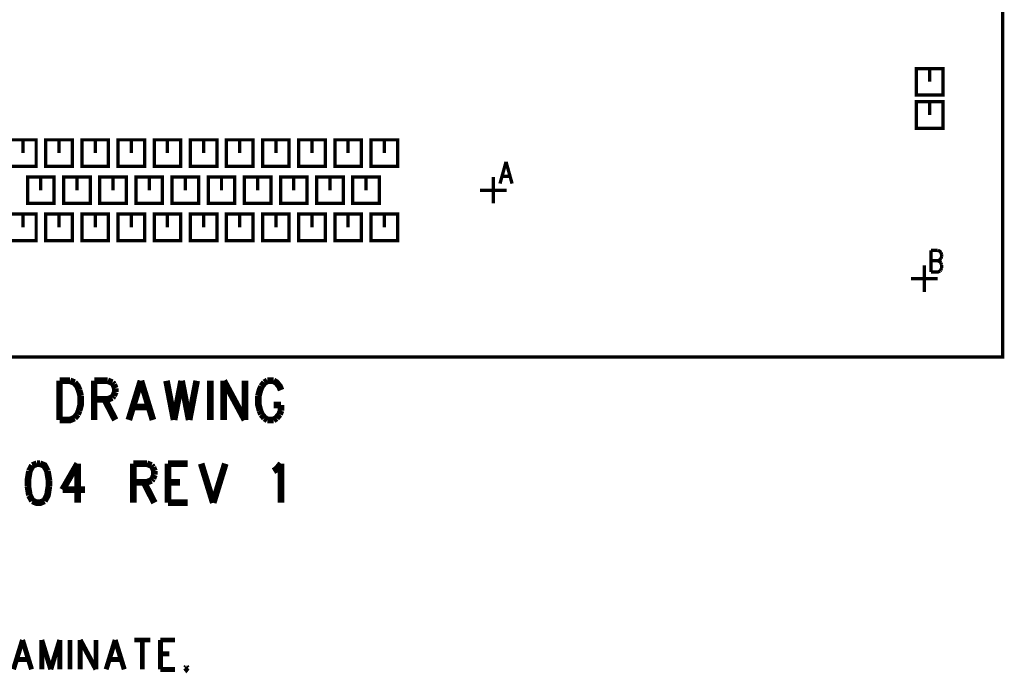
# Model space of a CAD drawing. Extents: x 7.3 to 17.4, y 4.7 to 13.3.
# Tile 6 of 11: x 10.5 to 13.5, y 7 to 9. Entities that reach past the tile are written whole.
import ezdxf

# ---------------------------------------------------------------- set-up
doc = ezdxf.new("R2010")
doc.units = 0
doc.layers.add('DD_PHO', color=6, linetype='CONTINUOUS')

msp = doc.modelspace()

# ---------------------------------------------------------------- linework, layer by layer
at = {"layer": 'DD_PHO'}
for points, const_width in [([(8, 8), (13.5, 8), (13.5, 13), (8, 13), (8, 8)], 0.01), ([(13.24, 8.79), (13.32, 8.79), (13.32, 8.87), (13.24, 8.87), (13.24, 8.79)], 0.01), ([(13.28, 8.83), (13.28, 8.87)], 0.01), ([(13.24, 8.69), (13.32, 8.69), (13.32, 8.77), (13.24, 8.77), (13.24, 8.69)], 0.01), ([(13.28, 8.73), (13.28, 8.77)], 0.01), ([(10.505, 8.575), (10.585, 8.575), (10.585, 8.655), (10.505, 8.655), (10.505, 8.575)], 0.01), ([(10.545, 8.615), (10.545, 8.655)], 0.01), ([(10.614, 8.575), (10.694, 8.575), (10.694, 8.655), (10.614, 8.655), (10.614, 8.575)], 0.01), ([(10.654, 8.615), (10.654, 8.655)], 0.01), ([(10.723, 8.575), (10.803, 8.575), (10.803, 8.655), (10.723, 8.655), (10.723, 8.575)], 0.01), ([(10.763, 8.615), (10.763, 8.655)], 0.01), ([(10.832, 8.575), (10.912, 8.575), (10.912, 8.655), (10.832, 8.655), (10.832, 8.575)], 0.01), ([(10.872, 8.615), (10.872, 8.655)], 0.01), ([(10.941, 8.575), (11.021, 8.575), (11.021, 8.655), (10.941, 8.655), (10.941, 8.575)], 0.01), ([(10.981, 8.615), (10.981, 8.655)], 0.01), ([(11.05, 8.575), (11.13, 8.575), (11.13, 8.655), (11.05, 8.655), (11.05, 8.575)], 0.01), ([(11.09, 8.615), (11.09, 8.655)], 0.01), ([(11.159, 8.575), (11.239, 8.575), (11.239, 8.655), (11.159, 8.655), (11.159, 8.575)], 0.01), ([(11.199, 8.615), (11.199, 8.655)], 0.01), ([(11.268, 8.575), (11.348, 8.575), (11.348, 8.655), (11.268, 8.655), (11.268, 8.575)], 0.01), ([(11.308, 8.615), (11.308, 8.655)], 0.01), ([(11.377, 8.575), (11.457, 8.575), (11.457, 8.655), (11.377, 8.655), (11.377, 8.575)], 0.01), ([(11.417, 8.615), (11.417, 8.655)], 0.01), ([(11.486, 8.575), (11.566, 8.575), (11.566, 8.655), (11.486, 8.655), (11.486, 8.575)], 0.01), ([(11.526, 8.615), (11.526, 8.655)], 0.01), ([(11.595, 8.575), (11.675, 8.575), (11.675, 8.655), (11.595, 8.655), (11.595, 8.575)], 0.01), ([(11.635, 8.615), (11.635, 8.655)], 0.01), ([(12.00218, 8.58862), (11.984, 8.523)], 0.01), ([(12.00218, 8.58862), (12.02036, 8.523)], 0.01), ([(10.559, 8.463), (10.639, 8.463), (10.639, 8.543), (10.559, 8.543), (10.559, 8.463)], 0.01), ([(10.599, 8.503), (10.599, 8.543)], 0.01), ([(10.668, 8.463), (10.748, 8.463), (10.748, 8.543), (10.668, 8.543), (10.668, 8.463)], 0.01), ([(10.708, 8.503), (10.708, 8.543)], 0.01), ([(10.777, 8.463), (10.857, 8.463), (10.857, 8.543), (10.777, 8.543), (10.777, 8.463)], 0.01), ([(10.817, 8.503), (10.817, 8.543)], 0.01), ([(10.886, 8.463), (10.966, 8.463), (10.966, 8.543), (10.886, 8.543), (10.886, 8.463)], 0.01), ([(10.926, 8.503), (10.926, 8.543)], 0.01), ([(10.995, 8.463), (11.075, 8.463), (11.075, 8.543), (10.995, 8.543), (10.995, 8.463)], 0.01), ([(11.035, 8.503), (11.035, 8.543)], 0.01), ([(11.104, 8.463), (11.184, 8.463), (11.184, 8.543), (11.104, 8.543), (11.104, 8.463)], 0.01), ([(11.144, 8.503), (11.144, 8.543)], 0.01), ([(11.213, 8.463), (11.293, 8.463), (11.293, 8.543), (11.213, 8.543), (11.213, 8.463)], 0.01), ([(11.253, 8.503), (11.253, 8.543)], 0.01), ([(11.322, 8.463), (11.402, 8.463), (11.402, 8.543), (11.322, 8.543), (11.322, 8.463)], 0.01), ([(11.362, 8.503), (11.362, 8.543)], 0.01), ([(11.431, 8.463), (11.511, 8.463), (11.511, 8.543), (11.431, 8.543), (11.431, 8.463)], 0.01), ([(11.471, 8.503), (11.471, 8.543)], 0.01), ([(11.54, 8.463), (11.62, 8.463), (11.62, 8.543), (11.54, 8.543), (11.54, 8.463)], 0.01), ([(11.58, 8.503), (11.58, 8.543)], 0.01), ([(11.964, 8.463), (11.964, 8.543)], 0.01), ([(11.99081, 8.54487), (12.01354, 8.54487)], 0.01), ([(11.924, 8.503), (12.004, 8.503)], 0.01), ([(10.505, 8.351), (10.585, 8.351), (10.585, 8.431), (10.505, 8.431), (10.505, 8.351)], 0.01), ([(10.545, 8.391), (10.545, 8.431)], 0.01), ([(10.614, 8.351), (10.694, 8.351), (10.694, 8.431), (10.614, 8.431), (10.614, 8.351)], 0.01), ([(10.654, 8.391), (10.654, 8.431)], 0.01), ([(10.723, 8.351), (10.803, 8.351), (10.803, 8.431), (10.723, 8.431), (10.723, 8.351)], 0.01), ([(10.763, 8.391), (10.763, 8.431)], 0.01), ([(10.832, 8.351), (10.912, 8.351), (10.912, 8.431), (10.832, 8.431), (10.832, 8.351)], 0.01), ([(10.872, 8.391), (10.872, 8.431)], 0.01), ([(10.941, 8.351), (11.021, 8.351), (11.021, 8.431), (10.941, 8.431), (10.941, 8.351)], 0.01), ([(10.981, 8.391), (10.981, 8.431)], 0.01), ([(11.05, 8.351), (11.13, 8.351), (11.13, 8.431), (11.05, 8.431), (11.05, 8.351)], 0.01), ([(11.09, 8.391), (11.09, 8.431)], 0.01), ([(11.159, 8.351), (11.239, 8.351), (11.239, 8.431), (11.159, 8.431), (11.159, 8.351)], 0.01), ([(11.199, 8.391), (11.199, 8.431)], 0.01), ([(11.268, 8.351), (11.348, 8.351), (11.348, 8.431), (11.268, 8.431), (11.268, 8.351)], 0.01), ([(11.308, 8.391), (11.308, 8.431)], 0.01), ([(11.377, 8.351), (11.457, 8.351), (11.457, 8.431), (11.377, 8.431), (11.377, 8.351)], 0.01), ([(11.417, 8.391), (11.417, 8.431)], 0.01), ([(11.486, 8.351), (11.566, 8.351), (11.566, 8.431), (11.486, 8.431), (11.486, 8.351)], 0.01), ([(11.526, 8.391), (11.526, 8.431)], 0.01), ([(11.595, 8.351), (11.675, 8.351), (11.675, 8.431), (11.595, 8.431), (11.595, 8.351)], 0.01), ([(11.635, 8.391), (11.635, 8.431)], 0.01), ([(13.284, 8.32162), (13.284, 8.256)], 0.01), ([(13.284, 8.32162), (13.30445, 8.32162)], 0.01), ([(13.30445, 8.32162), (13.31127, 8.3185), (13.31354, 8.31537)], 0.01), ([(13.31354, 8.31537), (13.31581, 8.30912)], 0.01), ([(13.284, 8.29037), (13.30445, 8.29037)], 0.01), ([(13.31354, 8.29662), (13.31127, 8.2935), (13.30445, 8.29037)], 0.01), ([(13.30445, 8.29037), (13.31127, 8.28725), (13.31354, 8.28412)], 0.01), ([(13.31581, 8.30287), (13.31354, 8.29662)], 0.01), ([(13.31354, 8.28412), (13.31581, 8.27787)], 0.01), ([(13.31581, 8.30912), (13.31581, 8.30287)], 0.01), ([(13.264, 8.196), (13.264, 8.276)], 0.01), ([(13.31127, 8.25912), (13.30445, 8.256), (13.284, 8.256)], 0.01), ([(13.31354, 8.26225), (13.31127, 8.25912)], 0.01), ([(13.31581, 8.2685), (13.31354, 8.26225)], 0.01), ([(13.31581, 8.27787), (13.31581, 8.2685)], 0.01), ([(13.224, 8.236), (13.304, 8.236)], 0.01), ([(10.65545, 7.92812), (10.65545, 7.81)], 0.02), ([(10.65545, 7.92812), (10.68727, 7.92812)], 0.02), ([(10.68727, 7.92812), (10.7009, 7.9225)], 0.02), ([(10.7009, 7.9225), (10.71, 7.91125), (10.71454, 7.9)], 0.02), ([(10.76, 7.92812), (10.76, 7.81)], 0.02), ([(10.76, 7.92812), (10.8009, 7.92812)], 0.02), ([(10.8009, 7.92812), (10.81454, 7.9225)], 0.02), ([(10.81454, 7.9225), (10.81909, 7.91687)], 0.02), ([(10.9009, 7.92812), (10.86454, 7.81)], 0.02), ([(10.9009, 7.92812), (10.93727, 7.81)], 0.02), ([(10.97818, 7.92812), (11.0009, 7.81)], 0.02), ([(11.02363, 7.92812), (11.0009, 7.81)], 0.02), ([(11.02363, 7.92812), (11.04636, 7.81)], 0.02), ([(11.06909, 7.92812), (11.04636, 7.81)], 0.02), ([(11.11, 7.92812), (11.11, 7.81)], 0.02), ([(11.1509, 7.92812), (11.1509, 7.81)], 0.02), ([(11.1509, 7.92812), (11.21454, 7.81)], 0.02), ([(11.21454, 7.92812), (11.21454, 7.81)], 0.02), ([(11.27363, 7.9225), (11.26454, 7.91125)], 0.02), ([(11.28272, 7.92812), (11.27363, 7.9225)], 0.02), ([(11.3009, 7.92812), (11.28272, 7.92812)], 0.02), ([(11.32363, 7.9), (11.31909, 7.91125), (11.31, 7.9225), (11.3009, 7.92812)], 0.02), ([(10.71454, 7.9), (10.71909, 7.88312)], 0.02), ([(10.81909, 7.91687), (10.82363, 7.90562)], 0.02), ([(10.82363, 7.89437), (10.81909, 7.88312)], 0.02), ([(10.82363, 7.90562), (10.82363, 7.89437)], 0.02), ([(11.26454, 7.91125), (11.26, 7.9), (11.25545, 7.88312)], 0.02), ([(10.71909, 7.88312), (10.71909, 7.855), (10.71454, 7.83812)], 0.02), ([(10.8009, 7.87187), (10.76, 7.87187)], 0.02), ([(10.79181, 7.87187), (10.82363, 7.81)], 0.02), ([(10.81454, 7.8775), (10.8009, 7.87187)], 0.02), ([(10.81909, 7.88312), (10.81454, 7.8775)], 0.02), ([(11.25545, 7.88312), (11.25545, 7.855), (11.26, 7.83812)], 0.02), ([(10.71454, 7.83812), (10.71, 7.82687)], 0.02), ([(10.87818, 7.84937), (10.92363, 7.84937)], 0.02), ([(11.26, 7.83812), (11.26454, 7.82687)], 0.02), ([(11.3009, 7.855), (11.32363, 7.855)], 0.02), ([(11.31909, 7.82687), (11.32363, 7.83812)], 0.02), ([(11.32363, 7.83812), (11.32363, 7.855)], 0.02), ([(10.7009, 7.81562), (10.68727, 7.81), (10.65545, 7.81)], 0.02), ([(10.71, 7.82687), (10.7009, 7.81562)], 0.02), ([(11.26454, 7.82687), (11.27363, 7.81562)], 0.02), ([(11.27363, 7.81562), (11.28272, 7.81)], 0.02), ([(11.28272, 7.81), (11.3009, 7.81)], 0.02), ([(11.3009, 7.81), (11.31, 7.81562)], 0.02), ([(11.31, 7.81562), (11.31909, 7.82687)], 0.02), ([(10.56454, 7.65562), (10.56, 7.6275), (10.56, 7.61062)], 0.02), ([(10.57363, 7.6725), (10.56454, 7.65562)], 0.02), ([(10.58727, 7.67812), (10.57363, 7.6725)], 0.02), ([(10.59636, 7.67812), (10.58727, 7.67812)], 0.02), ([(10.61909, 7.65562), (10.61, 7.6725), (10.59636, 7.67812)], 0.02), ([(10.62363, 7.6275), (10.61909, 7.65562)], 0.02), ([(10.71, 7.67812), (10.66454, 7.59937)], 0.02), ([(10.71, 7.67812), (10.71, 7.56)], 0.02), ([(10.87818, 7.67812), (10.87818, 7.56)], 0.02), ([(10.87818, 7.67812), (10.91909, 7.67812)], 0.02), ([(10.91909, 7.67812), (10.93272, 7.6725)], 0.02), ([(10.93272, 7.6725), (10.93727, 7.66687)], 0.02), ([(10.93727, 7.66687), (10.94181, 7.65562)], 0.02), ([(10.94181, 7.65562), (10.94181, 7.64437)], 0.02), ([(10.98272, 7.67812), (10.98272, 7.56)], 0.02), ([(10.98272, 7.67812), (11.04181, 7.67812)], 0.02), ([(11.08272, 7.67812), (11.11909, 7.56)], 0.02), ([(11.15545, 7.67812), (11.11909, 7.56)], 0.02), ([(11.3009, 7.65562), (11.31, 7.66125), (11.32363, 7.67812)], 0.02), ([(11.32363, 7.67812), (11.32363, 7.56)], 0.02), ([(10.62363, 7.61062), (10.62363, 7.6275)], 0.02), ([(10.93272, 7.6275), (10.91909, 7.62187)], 0.02), ([(10.93727, 7.63312), (10.93272, 7.6275)], 0.02), ([(10.94181, 7.64437), (10.93727, 7.63312)], 0.02), ([(10.56, 7.61062), (10.56454, 7.5825)], 0.02), ([(10.61, 7.56562), (10.61909, 7.5825), (10.62363, 7.61062)], 0.02), ([(10.66454, 7.59937), (10.73272, 7.59937)], 0.02), ([(10.91909, 7.62187), (10.87818, 7.62187)], 0.02), ([(10.91, 7.62187), (10.94181, 7.56)], 0.02), ([(10.98272, 7.62187), (11.01909, 7.62187)], 0.02), ([(10.56454, 7.5825), (10.57363, 7.56562)], 0.02), ([(10.57363, 7.56562), (10.58727, 7.56), (10.59636, 7.56), (10.61, 7.56562)], 0.02), ([(10.98272, 7.56), (11.04181, 7.56)], 0.02), ([(10.54386, 7.14609), (10.51659, 7.0575)], 0.015), ([(10.54386, 7.14609), (10.57113, 7.0575)], 0.015), ([(10.60181, 7.14609), (10.60181, 7.0575)], 0.015), ([(10.60181, 7.14609), (10.62909, 7.0575)], 0.015), ([(10.65636, 7.14609), (10.62909, 7.0575)], 0.015), ([(10.65636, 7.14609), (10.65636, 7.0575)], 0.015), ([(10.68704, 7.14609), (10.68704, 7.0575)], 0.015), ([(10.71772, 7.14609), (10.71772, 7.0575)], 0.015), ([(10.71772, 7.14609), (10.76545, 7.0575)], 0.015), ([(10.76545, 7.14609), (10.76545, 7.0575)], 0.015), ([(10.8234, 7.14609), (10.79613, 7.0575)], 0.015), ([(10.8234, 7.14609), (10.85068, 7.0575)], 0.015), ([(10.88136, 7.14609), (10.92909, 7.14609)], 0.015), ([(10.90522, 7.14609), (10.90522, 7.0575)], 0.015), ([(10.95977, 7.14609), (10.95977, 7.0575)], 0.015), ([(10.95977, 7.14609), (11.00409, 7.14609)], 0.015), ([(10.95977, 7.1039), (10.98704, 7.1039)], 0.015), ([(10.52681, 7.08703), (10.5609, 7.08703)], 0.015), ([(10.80636, 7.08703), (10.84045, 7.08703)], 0.015), ([(11.03818, 7.06593), (11.03477, 7.06171)], 0.015), ([(11.03477, 7.06171), (11.03818, 7.0575), (11.04159, 7.06171)], 0.015), ([(11.04159, 7.06171), (11.03818, 7.06593)], 0.015), ([(10.95977, 7.0575), (11.00409, 7.0575)], 0.015)]:
    msp.add_lwpolyline(points, dxfattribs=dict(at, const_width=const_width))

doc.saveas('drawing.dxf')
